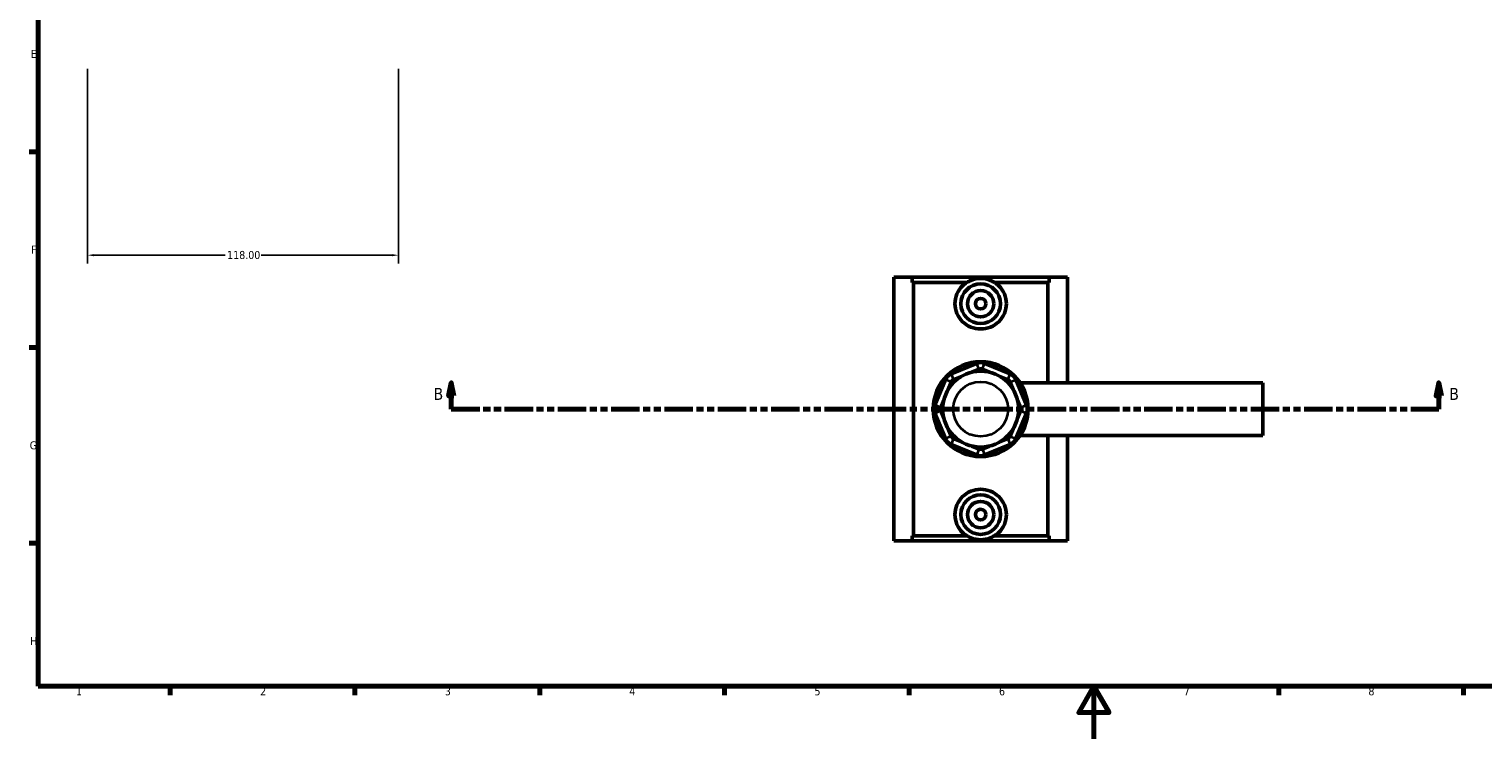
# Model space of a CAD drawing. Header units: millimetres. Extents: x 0 to 898, y -421 to 930.
# Tile 2 of 5: x 17 to 568, y 0 to 269. Entities that reach past the tile are written whole.
import ezdxf

# ---------------------------------------------------------------- set-up
doc = ezdxf.new("R2010")
doc.units = ezdxf.units.MM
doc.linetypes.add('DOUBLE_DASH_CHAIN', pattern=[1.2403, 0.6614, -0.0827, 0.1654, -0.0827, 0.1654, -0.0827])
for name, color, linetype, lineweight in [('Border (ANSI)', 7, 'Continuous', 70), ('Dimension (ANSI)', 7, 'Continuous', 25), ('Section Line (ANSI)', 7, 'DOUBLE_DASH_CHAIN', 70), ('Visible (ANSI)', 7, 'Continuous', 50), ('Visible Narrow (ANSI)', 7, 'Continuous', 35)]:
    doc.layers.add(name, color=color, linetype=linetype, lineweight=lineweight)
doc.styles.add('Label Text (ANSI)', font='tahoma.ttf')
doc.styles.add('Note Text (ANSI)', font='tahoma.ttf')
doc.dimstyles.new('Default - mm (ANSI)', dxfattribs={"dimtxt": 3.048, "dimasz": 2.5, "dimexe": 3.175, "dimexo": 1.6002, "dimgap": 0.8, "dimtad": 0, "dimtoh": 1, "dimrnd": 1e-08, "dimzin": 4, "dimdsep": 46, "dimtxsty": 'Note Text (ANSI)', "dimcen": 0.09, "dimdle": 10, "dimclrd": 256, "dimclre": 256, "dimclrt": 256, "dimadec": 1, "dimazin": 1, "dimtfac": 1, "dimtofl": 0, "dimtmove": 0, "dimatfit": 3, "dimfxl": 1, "dimtolj": 1, "dimtzin": 4, "dimlwd": -1, "dimlwe": -1, "dimarcsym": 0})

# ---------------------------------------------------------------- blocks, each defined once
blk = doc.blocks.new('Borders Default Border')
at = {"layer": 'Border (ANSI)'}
for p, q in [((20, 222.75), (16.55, 222.75)), ((20, 148.5), (16.55, 148.5)), ((20, 74.25), (16.55, 74.25)), ((70.08, 20), (70.08, 16.55)), ((140.17, 20), (140.17, 16.55)), ((210.25, 20), (210.25, 16.55)), ((280.33, 20), (280.33, 16.55)), ((350.42, 20), (350.42, 16.55)), ((490.58, 20), (490.58, 16.55)), ((560.67, 20), (560.67, 16.55))]:
    blk.add_line(p, q, dxfattribs=at)
at = {"layer": 'Border (ANSI)', "flags": 128}
for points in [[(20, 20), (20, 574), (821, 574), (821, 20), (20, 20)], [(420.5, 0), (420.5, 20), (414.73, 10), (426.27, 10), (420.5, 20)]]:
    blk.add_lwpolyline(points, dxfattribs=at)
at = {"layer": 'Border (ANSI)', "color": 230, "true_color": 0xff0080, "char_height": 3.05, "attachment_point": 7, "style": 'Note Text (ANSI)'}
for s, insert in [('E', (17.21, 258.35)), ('F', (17.29, 184.1)), ('G', (16.81, 109.79)), ('H', (16.97, 35.6)), ('1', (34.35, 16.55)), ('2', (104.2, 16.55)), ('3', (174.26, 16.49)), ('4', (244.23, 16.55)), ('5', (314.48, 16.49)), ('6', (384.49, 16.49)), ('7', (454.6, 16.55)), ('8', (524.63, 16.48))]:
    blk.add_mtext(s, dxfattribs=dict(at, insert=insert))
blk = doc.blocks.new('2dTransSection0')
at = {"layer": 'Section Line (ANSI)', "linetype": 'Continuous'}
for p, q in [((176.71, 135.1), (175.71, 130.1)), ((176.71, 130.1), (176.71, 135.1)), ((177.71, 130.1), (176.71, 135.1)), ((551.3, 135.1), (550.3, 130.1)), ((551.3, 130.1), (551.3, 135.1)), ((552.3, 130.1), (551.3, 135.1)), ((175.71, 130.1), (177.71, 130.1)), ((176.71, 125.1), (176.71, 130.1)), ((550.3, 130.1), (552.3, 130.1)), ((551.3, 125.1), (551.3, 130.1)), ((176.71, 125.1), (187.33, 125.1)), ((540.69, 125.1), (551.3, 125.1))]:
    blk.add_line(p, q, dxfattribs=at)
at = {"layer": 'Section Line (ANSI)', "linetype": 'DOUBLE_DASH_CHAIN', "ltscale": 16.303146}
blk.add_line((176.71, 125.1), (551.3, 125.1), dxfattribs=at)
at = {"layer": 'Section Line (ANSI)', "linetype": 'Continuous', "flags": 128}
for points in [[(177.71, 130.1), (176.71, 135.1), (175.71, 130.1), (177.71, 130.1)], [(552.3, 130.1), (551.3, 135.1), (550.3, 130.1), (552.3, 130.1)]]:
    blk.add_lwpolyline(points, dxfattribs=at)
at = {"layer": 'Section Line (ANSI)'}
for points in [[(177.71, 130.1), (176.71, 135.1), (175.71, 130.1), (177.71, 130.1)], [(552.3, 130.1), (551.3, 135.1), (550.3, 130.1), (552.3, 130.1)]]:
    blk.add_solid(points, dxfattribs=at)
at = {"layer": 'Section Line (ANSI)', "char_height": 4.57, "attachment_point": 7, "style": 'Label Text (ANSI)'}
for insert in [(169.96, 128.6), (555.26, 128.6)]:
    blk.add_mtext('B', dxfattribs=dict(at, insert=insert))
blk = doc.blocks.new('*D8')
at = {"layer": 'Defpoints', "color": 0, "transparency": 16777216}
for p in [(38.72, 255.76), (156.72, 255.76), (156.72, 183.5)]:
    blk.add_point(p, dxfattribs=at)
at = {"layer": 'Dimension (ANSI)', "transparency": 16777216}
for p, q in [((38.72, 254.16), (38.72, 180.33)), ((156.72, 254.16), (156.72, 180.33)), ((41.22, 183.5), (90.88, 183.5)), ((154.22, 183.5), (104.56, 183.5))]:
    blk.add_line(p, q, dxfattribs=at)
for points in [[(41.22, 183.92), (41.22, 183.09), (38.72, 183.5)], [(154.22, 183.92), (154.22, 183.09), (156.72, 183.5)]]:
    blk.add_solid(points, dxfattribs=at)
at = {"layer": 'Dimension (ANSI)', "color": 230, "true_color": 0xff0080, "transparency": 16777216, "insert": (91.68, 185.1), "char_height": 3.048, "attachment_point": 1, "style": 'Note Text (ANSI)'}
blk.add_mtext('\\A1;118.00', dxfattribs=at)

msp = doc.modelspace()

# ---------------------------------------------------------------- linework, layer by layer
at = {"layer": 'Visible (ANSI)'}
for p, q in [((344.531, 175.101), (351.487, 175.101)), ((344.531, 175.101), (344.531, 75.101)), ((351.487, 175.101), (403.576, 175.101)), ((351.487, 173.101), (351.487, 175.101)), ((372.222, 173.101), (351.487, 173.101)), ((352.017, 77.101), (352.017, 173.101)), ((403.576, 173.101), (382.84, 173.101)), ((403.046, 135.101), (403.046, 173.101)), ((403.576, 175.101), (410.531, 175.101)), ((403.576, 175.101), (403.576, 173.101)), ((410.531, 175.101), (410.531, 135.101)), ((376, 142.466), (366.334, 138.462)), ((374.125, 139.092), (376.919, 140.249)), ((378.144, 140.249), (380.938, 139.092)), ((388.728, 138.462), (379.062, 142.466)), ((364.169, 136.298), (360.165, 126.631)), ((365.229, 132.585), (366.387, 135.379)), ((367.252, 136.245), (370.046, 137.402)), ((385.016, 137.402), (387.81, 136.245)), ((388.676, 135.379), (389.833, 132.585)), ((394.897, 126.631), (390.893, 136.298)), ((392.498, 135.101), (484.531, 135.101)), ((484.531, 115.101), (484.531, 135.101)), ((362.383, 125.713), (363.54, 128.507)), ((391.523, 128.507), (392.68, 125.713)), ((360.165, 123.57), (364.169, 113.903)), ((363.54, 121.694), (362.383, 124.488)), ((390.893, 113.903), (394.897, 123.57)), ((392.68, 124.488), (391.523, 121.694)), ((366.387, 114.822), (365.229, 117.616)), ((389.833, 117.616), (388.676, 114.822)), ((366.334, 111.739), (376, 107.735)), ((370.046, 112.799), (367.252, 113.956)), ((376.919, 109.952), (374.125, 111.109)), ((380.938, 111.109), (378.144, 109.952)), ((379.062, 107.735), (388.728, 111.739)), ((387.81, 113.956), (385.016, 112.799)), ((392.498, 115.101), (484.531, 115.101)), ((403.046, 77.101), (403.046, 115.101)), ((410.531, 115.101), (410.531, 75.101)), ((351.487, 75.101), (344.531, 75.101)), ((372.222, 77.101), (351.487, 77.101)), ((351.487, 75.101), (351.487, 77.101)), ((351.487, 75.101), (403.576, 75.101)), ((403.576, 77.101), (382.84, 77.101)), ((403.576, 77.101), (403.576, 75.101)), ((410.531, 75.101), (403.576, 75.101))]:
    msp.add_line(p, q, dxfattribs=at)
for centre, radius in [((377.531, 165.101), 7.5), ((377.531, 165.101), 5), ((377.531, 165.101), 2), ((377.531, 125.101), 18), ((377.531, 125.101), 14.4), ((377.531, 85.101), 7.5), ((377.531, 85.101), 5), ((377.531, 85.101), 2)]:
    msp.add_circle(centre, radius, dxfattribs=at)
for centre, radius, start, end in [((367.865, 134.767), 4, 112.5, 157.5), ((377.531, 138.771), 4, 67.5, 112.5), ((377.531, 138.771), 1.6, 67.5, 112.5), ((387.198, 134.767), 4, 22.5, 67.5), ((367.865, 134.767), 1.6, 112.5, 157.5), ((387.198, 134.767), 1.6, 22.5, 67.5), ((363.861, 125.101), 4, 157.5, 202.5), ((363.861, 125.101), 1.6, 157.5, 202.5), ((391.202, 125.101), 1.6, 337.5, 22.5), ((391.202, 125.101), 4, 337.5, 22.5), ((367.865, 115.434), 4, 202.5, 247.5), ((367.865, 115.434), 1.6, 202.5, 247.5), ((387.198, 115.434), 1.6, 292.5, 337.5), ((387.198, 115.434), 4, 292.5, 337.5), ((377.531, 111.43), 4, 247.5, 292.5), ((377.531, 111.43), 1.6, 247.5, 292.5)]:
    msp.add_arc(centre, radius, start, end, dxfattribs=at)
for points, knots in [([(387.298, 165.101), (387.298, 163.868), (387.041, 162.566), (386.025, 160.194), (385.266, 159.121), (383.537, 157.439), (382.449, 156.711), (380.059, 155.742), (378.757, 155.501), (376.305, 155.501), (375.003, 155.742), (372.614, 156.711), (371.526, 157.439), (369.796, 159.121), (369.037, 160.194), (368.021, 162.566), (367.765, 163.868), (367.765, 166.333), (368.021, 167.635), (369.037, 170.007), (369.796, 171.08), (371.101, 172.349), (371.597, 172.749), (372.136, 173.101)], [0, 0, 0, 0, 0.3697016, 0.3697016, 0.7394033, 0.7394033, 1.1071918, 1.1071918, 1.4749802, 1.4749802, 1.8427687, 1.8427687, 2.2105572, 2.2105572, 2.5802588, 2.5802588, 2.9499605, 2.9499605, 3.3196621, 3.3196621, 3.6893638, 3.6893638, 3.8763021, 3.8763021, 3.8763021, 3.8763021]), ([(382.84, 173.101), (382.337, 173.423), (381.797, 173.704), (380.046, 174.415), (378.751, 174.655), (376.312, 174.655), (375.016, 174.415), (373.265, 173.704), (372.725, 173.423), (372.222, 173.101)], [3.8615477, 3.8615477, 3.8615477, 3.8615477, 4.0346396, 4.0346396, 4.400432, 4.400432, 4.7662243, 4.7662243, 4.9393162, 4.9393162, 4.9393162, 4.9393162]), ([(382.926, 173.101), (383.466, 172.749), (383.961, 172.349), (385.266, 171.08), (386.025, 170.007), (387.041, 167.635), (387.298, 166.333), (387.298, 165.101)], [4.9735793, 4.9735793, 4.9735793, 4.9735793, 5.16051763, 5.16051763, 5.53021928, 5.53021928, 5.89992093, 5.89992093, 5.89992093, 5.89992093]), ([(372.136, 77.101), (371.597, 77.452), (371.101, 77.852), (369.796, 79.121), (369.037, 80.194), (368.021, 82.566), (367.765, 83.868), (367.765, 85.101), (367.765, 86.333), (368.021, 87.635), (369.037, 90.007), (369.796, 91.08), (371.526, 92.762), (372.614, 93.49), (375.003, 94.459), (376.305, 94.7), (378.757, 94.7), (380.059, 94.459), (382.449, 93.49), (383.537, 92.762), (385.266, 91.08), (386.025, 90.007), (387.041, 87.635), (387.298, 86.333), (387.298, 85.101)], [4.9735793, 4.9735793, 4.9735793, 4.9735793, 5.1605176, 5.1605176, 5.5302193, 5.5302193, 5.8999209, 5.8999209, 5.8999209, 6.2696226, 6.2696226, 6.6393242, 6.6393242, 7.0071127, 7.0071127, 7.3749012, 7.3749012, 7.7426896, 7.7426896, 8.1104781, 8.1104781, 8.4801797, 8.4801797, 8.8498814, 8.8498814, 8.8498814, 8.8498814]), ([(387.298, 85.101), (387.298, 83.868), (387.041, 82.566), (386.025, 80.194), (385.266, 79.121), (383.961, 77.852), (383.466, 77.452), (382.926, 77.101)], [2.94996047, 2.94996047, 2.94996047, 2.94996047, 3.31966212, 3.31966212, 3.68936377, 3.68936377, 3.87630209, 3.87630209, 3.87630209, 3.87630209]), ([(372.222, 77.101), (372.725, 76.778), (373.265, 76.497), (375.016, 75.786), (376.312, 75.546), (378.751, 75.546), (380.046, 75.786), (381.797, 76.497), (382.337, 76.778), (382.84, 77.101)], [3.8615477, 3.8615477, 3.8615477, 3.8615477, 4.0346396, 4.0346396, 4.400432, 4.400432, 4.7662243, 4.7662243, 4.9393162, 4.9393162, 4.9393162, 4.9393162])]:
    msp.add_open_spline(points, degree=3, knots=knots, dxfattribs=at)
at = {"layer": 'Visible Narrow (ANSI)'}
for p, q in [((366.38, 138.352), (367.207, 136.356)), ((376.873, 140.36), (376.046, 142.356)), ((378.189, 140.36), (379.016, 142.356)), ((387.856, 136.356), (388.682, 138.352)), ((366.276, 135.425), (364.28, 136.252)), ((388.787, 135.425), (390.782, 136.252)), ((362.272, 125.759), (360.276, 126.585)), ((362.272, 124.442), (360.276, 123.616)), ((392.791, 125.759), (394.786, 126.585)), ((392.791, 124.442), (394.786, 123.616)), ((366.276, 114.776), (364.28, 113.949)), ((367.207, 113.845), (366.38, 111.849)), ((387.856, 113.845), (388.682, 111.849)), ((388.787, 114.776), (390.782, 113.949)), ((376.873, 109.841), (376.046, 107.845)), ((378.189, 109.841), (379.016, 107.845))]:
    msp.add_line(p, q, dxfattribs=at)
msp.add_circle((377.531, 125.101), 10.4, dxfattribs=at)

# ---------------------------------------------------------------- block references
msp.add_blockref('Borders Default Border', (0, 0))
at = {"layer": 'Section Line (ANSI)'}
msp.add_blockref('2dTransSection0', (0, 0), dxfattribs=at)

# ---------------------------------------------------------------- dimensions: what is measured, and where the dimension line sits
at = {"layer": 'Dimension (ANSI)'}
dim = msp.add_linear_dim(base=(156.715, 183.504), p1=(38.715, 255.757), p2=(156.715, 255.757), dimstyle='Default - mm (ANSI)', override={"dimtoh": 0, "dimdec": 2, "dimtp": 0, "dimtm": 0, "dimtdec": 2, "dimatfit": 1}, dxfattribs=at)
dim.commit()
dim.dimension.update_dxf_attribs({"geometry": '*D8', "text_midpoint": (97.715, 183.504), "dimtype": 160})

doc.saveas('drawing.dxf')
